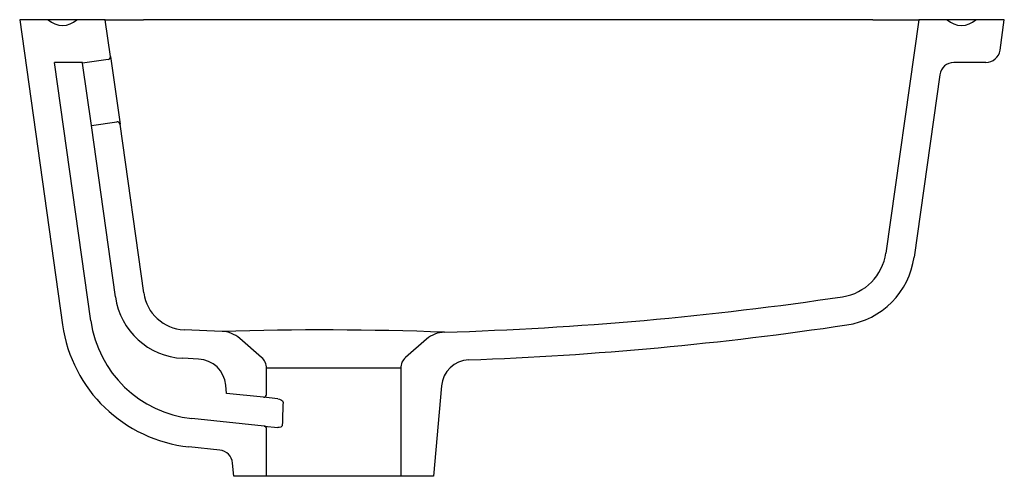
# Model space of a CAD drawing. Header units: millimetres. Extents: x 4145.923 to 4146.268, y 1680.908 to 1681.068.
import ezdxf

# ---------------------------------------------------------------- set-up
doc = ezdxf.new("R2010")
doc.units = ezdxf.units.MM
doc.layers.add('SANINDUSA', color=3, linetype='Continuous')

msp = doc.modelspace()

# ---------------------------------------------------------------- linework, layer by layer
at = {"layer": 'SANINDUSA'}
for p, q in [((4145.923412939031, 1681.067638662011), (4145.938437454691, 1680.960733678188)), ((4145.933412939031, 1681.067638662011), (4145.923412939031, 1681.067638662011)), ((4145.943412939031, 1681.067638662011), (4145.933412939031, 1681.067638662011)), ((4145.95341293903, 1681.067638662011), (4145.943412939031, 1681.067638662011)), ((4145.95341293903, 1681.067638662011), (4145.966829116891, 1681.067638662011)), ((4145.955222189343, 1681.054765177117), (4145.95341293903, 1681.067638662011)), ((4146.222361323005, 1681.067638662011), (4145.966829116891, 1681.067638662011)), ((4146.222361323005, 1681.067638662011), (4146.238412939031, 1681.067638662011)), ((4146.238412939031, 1681.067638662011), (4146.226921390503, 1680.98587204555)), ((4146.24841293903, 1681.067638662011), (4146.238412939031, 1681.067638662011)), ((4146.258412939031, 1681.067638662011), (4146.24841293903, 1681.067638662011)), ((4146.268412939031, 1681.067638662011), (4146.258412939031, 1681.067638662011)), ((4146.266909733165, 1681.056942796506), (4146.268412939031, 1681.067638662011)), ((4145.955222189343, 1681.054765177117), (4145.958562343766, 1681.030998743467)), ((4145.948340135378, 1680.962125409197), (4145.935619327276, 1681.052638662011)), ((4145.945422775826, 1681.052638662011), (4145.935619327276, 1681.052638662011)), ((4145.945458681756, 1681.052383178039), (4145.945422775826, 1681.052638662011)), ((4145.954371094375, 1681.053635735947), (4145.945458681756, 1681.052383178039)), ((4145.948520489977, 1681.030597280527), (4145.945458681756, 1681.052383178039)), ((4146.261958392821, 1681.052638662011), (4146.250749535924, 1681.052638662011)), ((4146.24579819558, 1681.048334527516), (4146.23682407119, 1680.98448031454)), ((4145.948520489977, 1681.030597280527), (4145.957432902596, 1681.031849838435)), ((4145.956969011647, 1680.970482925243), (4145.948520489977, 1681.030597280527)), ((4145.966871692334, 1680.971874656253), (4145.958562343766, 1681.030998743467)), ((4145.994307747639, 1680.95841860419), (4145.981009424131, 1680.95897936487)), ((4146.008193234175, 1680.94928768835), (4146.000503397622, 1680.955972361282)), ((4146.066006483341, 1680.955697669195), (4146.058632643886, 1680.94928768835)), ((4145.986084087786, 1680.948738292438), (4145.980531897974, 1680.948990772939)), ((4146.009912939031, 1680.936329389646), (4146.009912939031, 1680.945514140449)), ((4146.056912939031, 1680.945514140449), (4146.009912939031, 1680.945514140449)), ((4146.056912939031, 1680.945514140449), (4146.056912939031, 1680.907638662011)), ((4145.995870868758, 1680.936694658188), (4145.995615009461, 1680.939619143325)), ((4146.008808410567, 1680.93533486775), (4145.995870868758, 1680.936694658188)), ((4146.071182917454, 1680.93929966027), (4146.068412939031, 1680.907638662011)), ((4146.013865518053, 1680.934803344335), (4146.008808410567, 1680.93533486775)), ((4146.009017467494, 1680.925257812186), (4145.983769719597, 1680.927911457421)), ((4146.009017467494, 1680.925257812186), (4146.013861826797, 1680.924748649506)), ((4146.009912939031, 1680.907638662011), (4146.009912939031, 1680.924263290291)), ((4145.993547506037, 1680.916828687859), (4145.982724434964, 1680.917966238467)), ((4145.99841293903, 1680.907638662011), (4145.998005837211, 1680.912291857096)), ((4146.009912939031, 1680.907638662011), (4145.99841293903, 1680.907638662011)), ((4146.056912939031, 1680.907638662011), (4146.009912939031, 1680.907638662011)), ((4146.068412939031, 1680.907638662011), (4146.056912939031, 1680.907638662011))]:
    msp.add_line(p, q, dxfattribs=at)
at = {"layer": 'SANINDUSA', "flags": 128}
for points in [[(4146.013865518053, 1680.934803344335), (4146.014489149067, 1680.934659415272), (4146.015124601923, 1680.934340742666), (4146.015466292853, 1680.934039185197), (4146.015635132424, 1680.933760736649), (4146.015673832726, 1680.933572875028)], [(4146.015411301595, 1680.925556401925), (4146.015393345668, 1680.925395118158), (4146.015357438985, 1680.925298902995), (4146.015190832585, 1680.925083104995), (4146.014856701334, 1680.924878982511), (4146.014335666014, 1680.924749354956), (4146.013861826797, 1680.924748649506)]]:
    msp.add_lwpolyline(points, dxfattribs=at)
at = {"layer": 'SANINDUSA'}
for centre, radius, start, end in [((4145.938412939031, 1681.072888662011), 0.007250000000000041, 226.397181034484, 313.602818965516), ((4146.253412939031, 1681.072888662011), 0.007250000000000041, 226.397181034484, 313.602818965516), ((4145.954231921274, 1681.054626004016), 0.000999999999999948, 278.0000000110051, 7.999999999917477), ((4146.261958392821, 1681.057638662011), 0.005000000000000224, 270, 352.0000000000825), ((4146.250749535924, 1681.047638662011), 0.005000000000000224, 90, 172.0000000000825), ((4145.957572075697, 1681.030859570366), 0.000999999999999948, 7.999999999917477, 98.00000001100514), ((4146.209096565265, 1680.988377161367), 0.01800000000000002, 278.4907315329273, 352.0000000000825), ((4146.209096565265, 1680.988377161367), 0.02799999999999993, 278.4907315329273, 352.0000000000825), ((4145.981725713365, 1680.973962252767), 0.01500000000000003, 187.9999999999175, 267.2629357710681), ((4145.981725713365, 1680.973962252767), 0.02499999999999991, 187.9999999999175, 267.2629357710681), ((4146.037412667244, 1682.138293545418), 1.180662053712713, 271.6919161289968, 278.4915911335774), ((4145.987950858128, 1680.967692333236), 0.04000000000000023, 187.9999999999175, 263.9999999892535), ((4145.987950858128, 1680.967692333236), 0.05000000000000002, 187.9999999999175, 263.9999999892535), ((4146.029168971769, 1679.77877383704), 1.180159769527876, 87.90691964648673, 91.69272981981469), ((4145.993942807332, 1680.94842526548), 0.01000000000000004, 48.9999999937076, 87.90858166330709), ((4146.07256707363, 1680.948150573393), 0.01000000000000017, 91.69106985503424, 131.0000000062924), ((4146.037412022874, 1682.138291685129), 1.190660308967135, 272.087405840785, 278.4916278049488), ((4145.985653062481, 1680.938747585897), 0.01000000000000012, 4.999999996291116, 87.52964156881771), ((4146.004912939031, 1680.945514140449), 0.005, 0, 48.9999999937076), ((4146.061912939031, 1680.945514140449), 0.005, 131.0000000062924, 180), ((4146.081144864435, 1680.938428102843), 0.009999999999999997, 92.0870341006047, 175.0000000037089), ((4146.008912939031, 1680.936329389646), 0.001000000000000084, 263.9999999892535, 0), ((4146.008912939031, 1680.924263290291), 0.001000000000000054, 0, 83.99999998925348), ((4145.993024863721, 1680.911856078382), 0.005000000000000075, 4.999999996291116, 83.99999998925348)]:
    msp.add_arc(centre, radius, start, end, dxfattribs=at)
msp.add_ellipse((4146.03341293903, 1680.449650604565), major_axis=(-2.842170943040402e-16, 0.7015882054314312), ratio=0.03492076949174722, start_param=0.8096490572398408, end_param=0.8253138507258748, dxfattribs=at)

doc.saveas('drawing.dxf')
